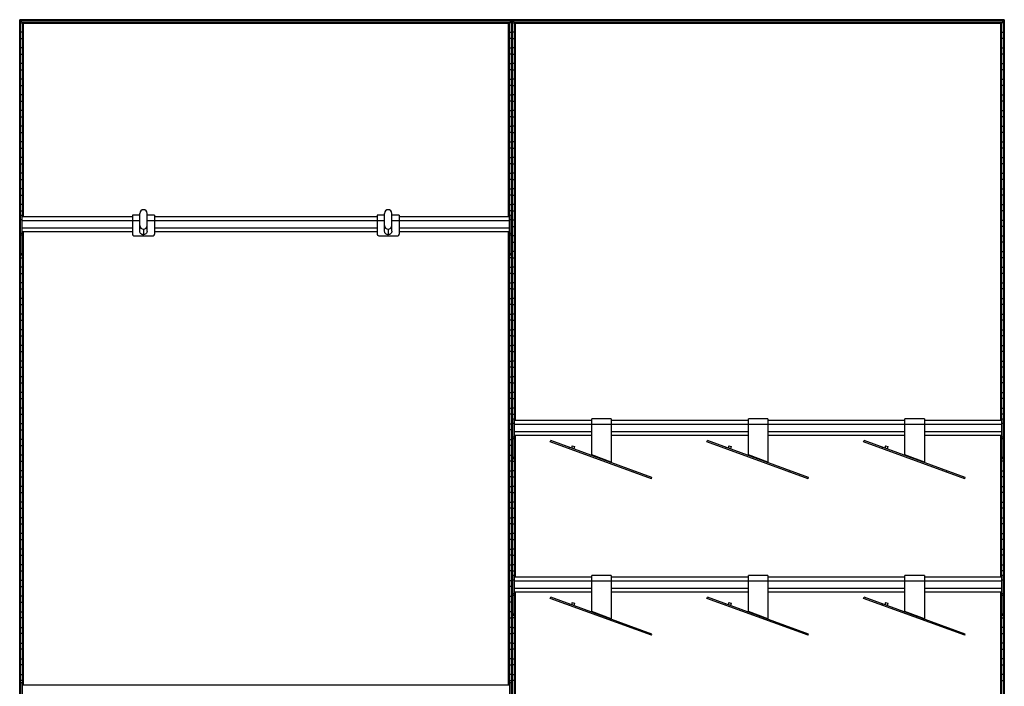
# Model space of a CAD drawing. Header units: millimetres. Extents: x -503 to 1509, y -1200 to 1200.
# Tile 2 of 2: x -503 to 1509, y -162 to 1200. Entities that reach past the tile are written whole.
import ezdxf

# ---------------------------------------------------------------- set-up
doc = ezdxf.new("R2010")
doc.units = ezdxf.units.MM

msp = doc.modelspace()

# ---------------------------------------------------------------- linework, layer by layer
at = {"color": 7, "linetype": 'Continuous', "lineweight": 25}
for p, q in [((1508.6, 1200), (-502.9, 1200)), ((-502.9, 1200), (-502.9, -1200)), ((502.5, 1199.6), (-502.5, 1199.6)), ((-502.5, 1199.6), (-501.7, 1198.8)), ((-502.5, -1199.7), (-502.5, 1199.6)), ((501.7, 1198.8), (-501.7, 1198.8)), ((-501.7, 1198.8), (-501.7, -1198.8)), ((501.4, 1198.5), (-501.4, 1198.5)), ((-497.6, 1194.7), (-501.4, 1198.5)), ((-501.4, -1198.5), (-501.4, 1198.5)), ((-501.4, 1193.8), (-497.6, 1193.8)), ((497.6, 1194.7), (-497.6, 1194.7)), ((-497.6, 1194.7), (-497.6, 797.2)), ((497.3, 1194.4), (-497.3, 1194.4)), ((-496.5, 1193.6), (-497.3, 1194.4)), ((-497.3, 797.2), (-497.3, 1194.4)), ((496.5, 1193.6), (-496.5, 1193.6)), ((-496.5, 1193.6), (-496.5, 797.2)), ((496.1, 1193.2), (-496.1, 1193.2)), ((-495.4, 1192.5), (-496.1, 1193.2)), ((-496.1, 797.2), (-496.1, 1193.2)), ((495.4, 1192.5), (-495.4, 1192.5)), ((-495.4, 797.2), (-495.4, 1192.5)), ((495.4, 1192.5), (496.1, 1193.2)), ((495.4, 797.2), (495.4, 1192.5)), ((496.1, 1193.2), (496.1, 797.2)), ((497.3, 1194.4), (496.5, 1193.6)), ((496.5, 797.2), (496.5, 1193.6)), ((497.3, 1194.4), (497.3, 797.2)), ((497.6, 1194.7), (501.4, 1198.5)), ((497.6, 797.2), (497.6, 1194.7)), ((501.4, 1193.8), (497.6, 1193.8)), ((501.4, 1198.5), (501.4, -1198.5)), ((502.5, 1199.6), (501.7, 1198.8)), ((501.7, -1198.8), (501.7, 1198.8)), ((502.5, 1199.6), (502.5, -1199.7)), ((502.9, -1200), (502.9, 1200)), ((1508.3, 1199.6), (503.2, 1199.6)), ((504, 1198.8), (503.2, 1199.6)), ((503.2, -1199.7), (503.2, 1199.6)), ((1507.5, 1198.8), (504, 1198.8)), ((504, 1198.8), (504, -1198.8)), ((1507.1, 1198.5), (504.4, 1198.5)), ((508.1, 1194.7), (504.4, 1198.5)), ((504.4, -1198.5), (504.4, 1198.5)), ((504.4, 1193.8), (508.1, 1193.8)), ((1503.4, 1194.7), (508.1, 1194.7)), ((508.1, 1194.7), (508.1, 381.2)), ((1503, 1194.4), (508.5, 1194.4)), ((509.3, 1193.6), (508.5, 1194.4)), ((508.5, 381.2), (508.5, 1194.4)), ((1502.2, 1193.6), (509.3, 1193.6)), ((509.3, 1193.6), (509.3, 381.2)), ((1501.9, 1193.2), (509.6, 1193.2)), ((510.3, 1192.5), (509.6, 1193.2)), ((509.6, 381.2), (509.6, 1193.2)), ((1501.2, 1192.5), (510.3, 1192.5)), ((510.3, 381.2), (510.3, 1192.5)), ((1501.2, 1192.5), (1501.9, 1193.2)), ((1501.2, 381.2), (1501.2, 1192.5)), ((1501.9, 1193.2), (1501.9, 381.2)), ((1503, 1194.4), (1502.2, 1193.6)), ((1502.2, 381.2), (1502.2, 1193.6)), ((1503, 1194.4), (1503, 381.2)), ((1503.4, 1194.7), (1507.1, 1198.5)), ((1503.4, 381.2), (1503.4, 1194.7)), ((1507.1, 1193.8), (1503.4, 1193.8)), ((1507.1, 1198.5), (1507.1, -1198.5)), ((1508.3, 1199.6), (1507.5, 1198.8)), ((1507.5, -1198.8), (1507.5, 1198.8)), ((1508.3, 1199.6), (1508.3, -1199.7)), ((1508.6, -1200), (1508.6, 1200)), ((-497.6, 1174.2), (-501.4, 1174.2)), ((497.6, 1174.2), (501.4, 1174.2)), ((508.1, 1174.2), (504.4, 1174.2)), ((1503.4, 1174.2), (1507.1, 1174.2)), ((-501.4, 1161.8), (-497.6, 1161.8)), ((501.4, 1161.8), (497.6, 1161.8)), ((504.4, 1161.8), (508.1, 1161.8)), ((1507.1, 1161.8), (1503.4, 1161.8)), ((-497.6, 1142.2), (-501.4, 1142.2)), ((-501.4, 1129.8), (-497.6, 1129.8)), ((497.6, 1142.2), (501.4, 1142.2)), ((501.4, 1129.8), (497.6, 1129.8)), ((508.1, 1142.2), (504.4, 1142.2)), ((504.4, 1129.8), (508.1, 1129.8)), ((1503.4, 1142.2), (1507.1, 1142.2)), ((1507.1, 1129.8), (1503.4, 1129.8)), ((-497.6, 1110.2), (-501.4, 1110.2)), ((497.6, 1110.2), (501.4, 1110.2)), ((508.1, 1110.2), (504.4, 1110.2)), ((1503.4, 1110.2), (1507.1, 1110.2)), ((-501.4, 1097.8), (-497.6, 1097.8)), ((501.4, 1097.8), (497.6, 1097.8)), ((504.4, 1097.8), (508.1, 1097.8)), ((1507.1, 1097.8), (1503.4, 1097.8)), ((-497.6, 1078.2), (-501.4, 1078.2)), ((497.6, 1078.2), (501.4, 1078.2)), ((508.1, 1078.2), (504.4, 1078.2)), ((1503.4, 1078.2), (1507.1, 1078.2)), ((-501.4, 1065.8), (-497.6, 1065.8)), ((-497.6, 1046.2), (-501.4, 1046.2)), ((501.4, 1065.8), (497.6, 1065.8)), ((497.6, 1046.2), (501.4, 1046.2)), ((504.4, 1065.8), (508.1, 1065.8)), ((508.1, 1046.2), (504.4, 1046.2)), ((1507.1, 1065.8), (1503.4, 1065.8)), ((1503.4, 1046.2), (1507.1, 1046.2)), ((-501.4, 1033.8), (-497.6, 1033.8)), ((501.4, 1033.8), (497.6, 1033.8)), ((504.4, 1033.8), (508.1, 1033.8)), ((1507.1, 1033.8), (1503.4, 1033.8)), ((-497.6, 1014.2), (-501.4, 1014.2)), ((497.6, 1014.2), (501.4, 1014.2)), ((508.1, 1014.2), (504.4, 1014.2)), ((1503.4, 1014.2), (1507.1, 1014.2)), ((-501.4, 1001.8), (-497.6, 1001.8)), ((501.4, 1001.8), (497.6, 1001.8)), ((504.4, 1001.8), (508.1, 1001.8)), ((1507.1, 1001.8), (1503.4, 1001.8)), ((-497.6, 982.2), (-501.4, 982.2)), ((-501.4, 969.8), (-497.6, 969.8)), ((497.6, 982.2), (501.4, 982.2)), ((501.4, 969.8), (497.6, 969.8)), ((508.1, 982.2), (504.4, 982.2)), ((504.4, 969.8), (508.1, 969.8)), ((1503.4, 982.2), (1507.1, 982.2)), ((1507.1, 969.8), (1503.4, 969.8)), ((-497.6, 950.2), (-501.4, 950.2)), ((497.6, 950.2), (501.4, 950.2)), ((508.1, 950.2), (504.4, 950.2)), ((1503.4, 950.2), (1507.1, 950.2)), ((-501.4, 937.8), (-497.6, 937.8)), ((501.4, 937.8), (497.6, 937.8)), ((504.4, 937.8), (508.1, 937.8)), ((1507.1, 937.8), (1503.4, 937.8)), ((-497.6, 918.2), (-501.4, 918.2)), ((-501.4, 905.8), (-497.6, 905.8)), ((497.6, 918.2), (501.4, 918.2)), ((501.4, 905.8), (497.6, 905.8)), ((508.1, 918.2), (504.4, 918.2)), ((504.4, 905.8), (508.1, 905.8)), ((1503.4, 918.2), (1507.1, 918.2)), ((1507.1, 905.8), (1503.4, 905.8)), ((-497.6, 886.2), (-501.4, 886.2)), ((497.6, 886.2), (501.4, 886.2)), ((508.1, 886.2), (504.4, 886.2)), ((1503.4, 886.2), (1507.1, 886.2)), ((-501.4, 873.8), (-497.6, 873.8)), ((501.4, 873.8), (497.6, 873.8)), ((504.4, 873.8), (508.1, 873.8)), ((1507.1, 873.8), (1503.4, 873.8)), ((-497.6, 854.2), (-501.4, 854.2)), ((497.6, 854.2), (501.4, 854.2)), ((508.1, 854.2), (504.4, 854.2)), ((1503.4, 854.2), (1507.1, 854.2)), ((-501.4, 841.8), (-497.6, 841.8)), ((501.4, 841.8), (497.6, 841.8)), ((504.4, 841.8), (508.1, 841.8)), ((1507.1, 841.8), (1503.4, 841.8)), ((-497.6, 822.2), (-501.4, 822.2)), ((-501.4, 809.8), (-497.6, 809.8)), ((497.6, 822.2), (501.4, 822.2)), ((501.4, 809.8), (497.6, 809.8)), ((508.1, 822.2), (504.4, 822.2)), ((504.4, 809.8), (508.1, 809.8)), ((1503.4, 822.2), (1507.1, 822.2)), ((1507.1, 809.8), (1503.4, 809.8)), ((-501, 790.2), (-501.4, 790.2)), ((-501, 718.8), (-501, 800.2)), ((-498, 800.2), (-501, 800.2)), ((-498, 791.2), (-501, 791.2)), ((-498, 718.8), (-498, 800.2)), ((-272.5, 797.2), (-498, 797.2)), ((-498, 789.7), (-257.5, 789.7)), ((-257.5, 800.4), (-272.5, 800.4)), ((-272.5, 800.4), (-272.5, 761.7)), ((-257.5, 768.2), (-257.5, 804.3)), ((-242.5, 768.2), (-242.5, 804.3)), ((-227.5, 800.4), (-242.5, 800.4)), ((-242.5, 789.7), (242.5, 789.7)), ((-227.5, 800.4), (-227.5, 761.7)), ((227.5, 797.2), (-227.5, 797.2)), ((242.5, 800.4), (227.5, 800.4)), ((227.5, 800.4), (227.5, 761.7)), ((242.5, 768.2), (242.5, 804.3)), ((257.5, 768.2), (257.5, 804.3)), ((272.5, 800.4), (257.5, 800.4)), ((257.5, 789.7), (498, 789.7)), ((272.5, 800.4), (272.5, 761.7)), ((498, 797.2), (272.5, 797.2)), ((501, 800.2), (498, 800.2)), ((498, 718.8), (498, 800.2)), ((501, 791.2), (498, 791.2)), ((501, 718.8), (501, 800.2)), ((501, 790.2), (501.4, 790.2)), ((508.1, 790.2), (504.4, 790.2)), ((1503.4, 790.2), (1507.1, 790.2)), ((-501.4, 777.8), (-501, 777.8)), ((-498, 774.7), (-272.5, 774.7)), ((-498, 767.2), (-272.5, 767.2)), ((-497.6, 767.2), (-497.6, -159.5)), ((-497.3, -159.5), (-497.3, 767.2)), ((-496.5, 767.2), (-496.5, -159.5)), ((-496.1, -159.5), (-496.1, 767.2)), ((-495.4, -159.5), (-495.4, 767.2)), ((-250, 771.9), (-250, 760.7)), ((-227.5, 774.7), (227.5, 774.7)), ((-227.5, 767.2), (227.5, 767.2)), ((250, 771.9), (250, 760.7)), ((272.5, 774.7), (498, 774.7)), ((272.5, 767.2), (498, 767.2)), ((495.4, -159.5), (495.4, 767.2)), ((496.1, 767.2), (496.1, -159.5)), ((496.5, -159.5), (496.5, 767.2)), ((497.3, 767.2), (497.3, -159.5)), ((497.6, -159.5), (497.6, 767.2)), ((501.4, 777.8), (501, 777.8)), ((504.4, 777.8), (508.1, 777.8)), ((1507.1, 777.8), (1503.4, 777.8)), ((-501, 758.2), (-501.4, 758.2)), ((-501.4, 745.8), (-501, 745.8)), ((-498, 763.3), (-501, 763.3)), ((-498, 759.5), (-501, 759.5)), ((-497.6, 758.2), (-498, 758.2)), ((-498, 745.8), (-497.6, 745.8)), ((-269.5, 758.7), (-230.5, 758.7)), ((230.5, 758.7), (269.5, 758.7)), ((497.6, 758.2), (498, 758.2)), ((498, 745.8), (497.6, 745.8)), ((501, 763.3), (498, 763.3)), ((501, 759.5), (498, 759.5)), ((501, 758.2), (501.4, 758.2)), ((501.4, 745.8), (501, 745.8)), ((508.1, 758.2), (504.4, 758.2)), ((504.4, 745.8), (508.1, 745.8)), ((1503.4, 758.2), (1507.1, 758.2)), ((1507.1, 745.8), (1503.4, 745.8)), ((-501, 726.2), (-501.4, 726.2)), ((-497.6, 726.2), (-498, 726.2)), ((497.6, 726.2), (498, 726.2)), ((501, 726.2), (501.4, 726.2)), ((508.1, 726.2), (504.4, 726.2)), ((1503.4, 726.2), (1507.1, 726.2)), ((-501.4, 713.8), (-497.6, 713.8)), ((-498, 721.7), (-501, 721.7)), ((-498, 718.8), (-501, 718.8)), ((501.4, 713.8), (497.6, 713.8)), ((501, 721.7), (498, 721.7)), ((501, 718.8), (498, 718.8)), ((504.4, 713.8), (508.1, 713.8)), ((1507.1, 713.8), (1503.4, 713.8)), ((-497.6, 694.2), (-501.4, 694.2)), ((497.6, 694.2), (501.4, 694.2)), ((508.1, 694.2), (504.4, 694.2)), ((1503.4, 694.2), (1507.1, 694.2)), ((-501.4, 681.8), (-497.6, 681.8)), ((501.4, 681.8), (497.6, 681.8)), ((504.4, 681.8), (508.1, 681.8)), ((1507.1, 681.8), (1503.4, 681.8)), ((-497.6, 662.2), (-501.4, 662.2)), ((-501.4, 649.8), (-497.6, 649.8)), ((497.6, 662.2), (501.4, 662.2)), ((501.4, 649.8), (497.6, 649.8)), ((508.1, 662.2), (504.4, 662.2)), ((504.4, 649.8), (508.1, 649.8)), ((1503.4, 662.2), (1507.1, 662.2)), ((1507.1, 649.8), (1503.4, 649.8)), ((-497.6, 630.2), (-501.4, 630.2)), ((497.6, 630.2), (501.4, 630.2)), ((508.1, 630.2), (504.4, 630.2)), ((1503.4, 630.2), (1507.1, 630.2)), ((-501.4, 617.8), (-497.6, 617.8)), ((501.4, 617.8), (497.6, 617.8)), ((504.4, 617.8), (508.1, 617.8)), ((1507.1, 617.8), (1503.4, 617.8)), ((-497.6, 598.2), (-501.4, 598.2)), ((-501.4, 585.8), (-497.6, 585.8)), ((497.6, 598.2), (501.4, 598.2)), ((501.4, 585.8), (497.6, 585.8)), ((508.1, 598.2), (504.4, 598.2)), ((504.4, 585.8), (508.1, 585.8)), ((1503.4, 598.2), (1507.1, 598.2)), ((1507.1, 585.8), (1503.4, 585.8)), ((-497.6, 566.2), (-501.4, 566.2)), ((497.6, 566.2), (501.4, 566.2)), ((508.1, 566.2), (504.4, 566.2)), ((1503.4, 566.2), (1507.1, 566.2)), ((-501.4, 553.8), (-497.6, 553.8)), ((501.4, 553.8), (497.6, 553.8)), ((504.4, 553.8), (508.1, 553.8)), ((1507.1, 553.8), (1503.4, 553.8)), ((-497.6, 534.2), (-501.4, 534.2)), ((497.6, 534.2), (501.4, 534.2)), ((508.1, 534.2), (504.4, 534.2)), ((1503.4, 534.2), (1507.1, 534.2)), ((-501.4, 521.8), (-497.6, 521.8)), ((501.4, 521.8), (497.6, 521.8)), ((504.4, 521.8), (508.1, 521.8)), ((1507.1, 521.8), (1503.4, 521.8)), ((-497.6, 502.2), (-501.4, 502.2)), ((-501.4, 489.8), (-497.6, 489.8)), ((497.6, 502.2), (501.4, 502.2)), ((501.4, 489.8), (497.6, 489.8)), ((508.1, 502.2), (504.4, 502.2)), ((504.4, 489.8), (508.1, 489.8)), ((1503.4, 502.2), (1507.1, 502.2)), ((1507.1, 489.8), (1503.4, 489.8)), ((-497.6, 470.2), (-501.4, 470.2)), ((497.6, 470.2), (501.4, 470.2)), ((508.1, 470.2), (504.4, 470.2)), ((1503.4, 470.2), (1507.1, 470.2)), ((-501.4, 457.8), (-497.6, 457.8)), ((501.4, 457.8), (497.6, 457.8)), ((504.4, 457.8), (508.1, 457.8)), ((1507.1, 457.8), (1503.4, 457.8)), ((-497.6, 438.2), (-501.4, 438.2)), ((-501.4, 425.8), (-497.6, 425.8)), ((497.6, 438.2), (501.4, 438.2)), ((501.4, 425.8), (497.6, 425.8)), ((508.1, 438.2), (504.4, 438.2)), ((504.4, 425.8), (508.1, 425.8)), ((1503.4, 438.2), (1507.1, 438.2)), ((1507.1, 425.8), (1503.4, 425.8)), ((-497.6, 406.2), (-501.4, 406.2)), ((497.6, 406.2), (501.4, 406.2)), ((508.1, 406.2), (504.4, 406.2)), ((1503.4, 406.2), (1507.1, 406.2)), ((-501.4, 393.8), (-497.6, 393.8)), ((501.4, 393.8), (497.6, 393.8)), ((504.4, 393.8), (508.1, 393.8)), ((507.7, 384.2), (504.7, 384.2)), ((504.7, 302.8), (504.7, 384.2)), ((507.7, 302.8), (507.7, 384.2)), ((705.7, 384.3), (665.7, 384.3)), ((665.7, 310.7), (665.7, 384.3)), ((705.7, 384.3), (705.7, 296.1)), ((1025.7, 384.3), (985.7, 384.3)), ((985.7, 310.7), (985.7, 384.3)), ((1025.7, 384.3), (1025.7, 296.1)), ((1345.7, 384.3), (1305.7, 384.3)), ((1305.7, 310.7), (1305.7, 384.3)), ((1345.7, 384.3), (1345.7, 296.1)), ((1507.1, 393.8), (1503.4, 393.8)), ((1503.7, 302.8), (1503.7, 384.2)), ((1506.7, 384.2), (1503.7, 384.2)), ((1506.7, 302.8), (1506.7, 384.2)), ((-497.6, 374.2), (-501.4, 374.2)), ((497.6, 374.2), (501.4, 374.2)), ((504.7, 374.2), (504.4, 374.2)), ((507.7, 375.2), (504.7, 375.2)), ((665.7, 381.2), (507.7, 381.2)), ((507.7, 373.7), (1503.7, 373.7)), ((985.7, 381.2), (705.7, 381.2)), ((1305.7, 381.2), (1025.7, 381.2)), ((1503.7, 381.2), (1345.7, 381.2)), ((1506.7, 375.2), (1503.7, 375.2)), ((1506.7, 374.2), (1507.1, 374.2)), ((-501.4, 361.8), (-497.6, 361.8)), ((-497.6, 342.2), (-501.4, 342.2)), ((501.4, 361.8), (497.6, 361.8)), ((497.6, 342.2), (501.4, 342.2)), ((504.4, 361.8), (504.7, 361.8)), ((504.7, 342.2), (504.4, 342.2)), ((507.7, 347.3), (504.7, 347.3)), ((507.7, 343.5), (504.7, 343.5)), ((507.7, 358.7), (665.7, 358.7)), ((507.7, 351.2), (665.7, 351.2)), ((508.1, 342.2), (507.7, 342.2)), ((508.1, 351.2), (508.1, 61.2)), ((508.5, 61.2), (508.5, 351.2)), ((509.3, 351.2), (509.3, 61.2)), ((509.6, 61.2), (509.6, 351.2)), ((510.3, 61.2), (510.3, 351.2)), ((705.7, 358.7), (985.7, 358.7)), ((705.7, 351.2), (985.7, 351.2)), ((1025.7, 358.7), (1305.7, 358.7)), ((1025.7, 351.2), (1305.7, 351.2)), ((1345.7, 358.7), (1503.7, 358.7)), ((1345.7, 351.2), (1503.7, 351.2)), ((1501.2, 61.2), (1501.2, 351.2)), ((1501.9, 351.2), (1501.9, 61.2)), ((1502.2, 61.2), (1502.2, 351.2)), ((1503, 351.2), (1503, 61.2)), ((1503.4, 61.2), (1503.4, 351.2)), ((1503.4, 342.2), (1503.7, 342.2)), ((1506.7, 347.3), (1503.7, 347.3)), ((1506.7, 343.5), (1503.7, 343.5)), ((1507.1, 361.8), (1506.7, 361.8)), ((1506.7, 342.2), (1507.1, 342.2)), ((-501.4, 329.8), (-497.6, 329.8)), ((501.4, 329.8), (497.6, 329.8)), ((504.4, 329.8), (504.7, 329.8)), ((507.7, 329.8), (508.1, 329.8)), ((581.1, 337.5), (582.1, 340.1)), ((787.8, 262.3), (581.1, 337.5)), ((788.8, 264.8), (582.1, 340.1)), ((619.6, 326.4), (618.7, 323.8)), ((626, 329.4), (624.3, 324.7)), ((626, 329.4), (630.7, 327.7)), ((630.7, 327.7), (629, 323)), ((901.1, 337.5), (902.1, 340.1)), ((1107.8, 262.3), (901.1, 337.5)), ((1108.8, 264.8), (902.1, 340.1)), ((939.6, 326.4), (938.7, 323.8)), ((946, 329.4), (944.3, 324.7)), ((946, 329.4), (950.7, 327.7)), ((950.7, 327.7), (949, 323)), ((1221.1, 337.5), (1222.1, 340.1)), ((1427.8, 262.3), (1221.1, 337.5)), ((1428.8, 264.8), (1222.1, 340.1)), ((1259.6, 326.4), (1258.7, 323.8)), ((1266, 329.4), (1264.3, 324.7)), ((1266, 329.4), (1270.7, 327.7)), ((1270.7, 327.7), (1269, 323)), ((1503.7, 329.8), (1503.4, 329.8)), ((1507.1, 329.8), (1506.7, 329.8)), ((-497.6, 310.2), (-501.4, 310.2)), ((497.6, 310.2), (501.4, 310.2)), ((504.7, 310.2), (504.4, 310.2)), ((507.7, 305.7), (504.7, 305.7)), ((507.7, 302.8), (504.7, 302.8)), ((508.1, 310.2), (507.7, 310.2)), ((665.6, 309.7), (665.7, 310.7)), ((705.7, 296.1), (665.7, 310.7)), ((985.6, 309.7), (985.7, 310.7)), ((1025.7, 296.1), (985.7, 310.7)), ((1305.6, 309.7), (1305.7, 310.7)), ((1345.7, 296.1), (1305.7, 310.7)), ((1503.4, 310.2), (1503.7, 310.2)), ((1506.7, 305.7), (1503.7, 305.7)), ((1506.7, 302.8), (1503.7, 302.8)), ((1506.7, 310.2), (1507.1, 310.2)), ((-501.4, 297.8), (-497.6, 297.8)), ((501.4, 297.8), (497.6, 297.8)), ((504.4, 297.8), (508.1, 297.8)), ((1507.1, 297.8), (1503.4, 297.8)), ((-497.6, 278.2), (-501.4, 278.2)), ((-501.4, 265.8), (-497.6, 265.8)), ((497.6, 278.2), (501.4, 278.2)), ((501.4, 265.8), (497.6, 265.8)), ((508.1, 278.2), (504.4, 278.2)), ((504.4, 265.8), (508.1, 265.8)), ((750.3, 275.9), (751.2, 278.5)), ((787.8, 262.3), (788.8, 264.8)), ((1070.3, 275.9), (1071.2, 278.5)), ((1107.8, 262.3), (1108.8, 264.8)), ((1390.3, 275.9), (1391.2, 278.5)), ((1427.8, 262.3), (1428.8, 264.8)), ((1503.4, 278.2), (1507.1, 278.2)), ((1507.1, 265.8), (1503.4, 265.8)), ((-497.6, 246.2), (-501.4, 246.2)), ((497.6, 246.2), (501.4, 246.2)), ((508.1, 246.2), (504.4, 246.2)), ((1503.4, 246.2), (1507.1, 246.2)), ((-501.4, 233.8), (-497.6, 233.8)), ((501.4, 233.8), (497.6, 233.8)), ((504.4, 233.8), (508.1, 233.8)), ((1507.1, 233.8), (1503.4, 233.8)), ((-497.6, 214.2), (-501.4, 214.2)), ((-501.4, 201.8), (-497.6, 201.8)), ((497.6, 214.2), (501.4, 214.2)), ((501.4, 201.8), (497.6, 201.8)), ((508.1, 214.2), (504.4, 214.2)), ((504.4, 201.8), (508.1, 201.8)), ((1503.4, 214.2), (1507.1, 214.2)), ((1507.1, 201.8), (1503.4, 201.8)), ((-497.6, 182.2), (-501.4, 182.2)), ((497.6, 182.2), (501.4, 182.2)), ((508.1, 182.2), (504.4, 182.2)), ((1503.4, 182.2), (1507.1, 182.2)), ((-501.4, 169.8), (-497.6, 169.8)), ((501.4, 169.8), (497.6, 169.8)), ((504.4, 169.8), (508.1, 169.8)), ((1507.1, 169.8), (1503.4, 169.8)), ((-497.6, 150.2), (-501.4, 150.2)), ((497.6, 150.2), (501.4, 150.2)), ((508.1, 150.2), (504.4, 150.2)), ((1503.4, 150.2), (1507.1, 150.2)), ((-501.4, 137.8), (-497.6, 137.8)), ((501.4, 137.8), (497.6, 137.8)), ((504.4, 137.8), (508.1, 137.8)), ((1507.1, 137.8), (1503.4, 137.8)), ((-497.6, 118.2), (-501.4, 118.2)), ((-501.4, 105.8), (-497.6, 105.8)), ((497.6, 118.2), (501.4, 118.2)), ((501.4, 105.8), (497.6, 105.8)), ((508.1, 118.2), (504.4, 118.2)), ((504.4, 105.8), (508.1, 105.8)), ((1503.4, 118.2), (1507.1, 118.2)), ((1507.1, 105.8), (1503.4, 105.8)), ((-497.6, 86.2), (-501.4, 86.2)), ((497.6, 86.2), (501.4, 86.2)), ((508.1, 86.2), (504.4, 86.2)), ((1503.4, 86.2), (1507.1, 86.2)), ((-501.4, 73.8), (-497.6, 73.8)), ((501.4, 73.8), (497.6, 73.8)), ((504.4, 73.8), (508.1, 73.8)), ((504.7, -17.2), (504.7, 64.2)), ((507.7, 64.2), (504.7, 64.2)), ((507.7, -17.2), (507.7, 64.2)), ((665.7, 61.2), (507.7, 61.2)), ((705.7, 64.3), (665.7, 64.3)), ((665.7, -9.3), (665.7, 64.3)), ((705.7, 64.3), (705.7, -23.9)), ((985.7, 61.2), (705.7, 61.2)), ((1025.7, 64.3), (985.7, 64.3)), ((985.7, -9.3), (985.7, 64.3)), ((1025.7, 64.3), (1025.7, -23.9)), ((1305.7, 61.2), (1025.7, 61.2)), ((1345.7, 64.3), (1305.7, 64.3)), ((1305.7, -9.3), (1305.7, 64.3)), ((1345.7, 64.3), (1345.7, -23.9)), ((1503.7, 61.2), (1345.7, 61.2)), ((1507.1, 73.8), (1503.4, 73.8)), ((1506.7, 64.2), (1503.7, 64.2)), ((1503.7, -17.2), (1503.7, 64.2)), ((1506.7, -17.2), (1506.7, 64.2)), ((-497.6, 54.2), (-501.4, 54.2)), ((-501.4, 41.8), (-497.6, 41.8)), ((497.6, 54.2), (501.4, 54.2)), ((501.4, 41.8), (497.6, 41.8)), ((504.7, 54.2), (504.4, 54.2)), ((504.4, 41.8), (504.7, 41.8)), ((507.7, 55.2), (504.7, 55.2)), ((507.7, 53.7), (1503.7, 53.7)), ((1506.7, 55.2), (1503.7, 55.2)), ((1506.7, 54.2), (1507.1, 54.2)), ((1507.1, 41.8), (1506.7, 41.8)), ((-497.6, 22.2), (-501.4, 22.2)), ((497.6, 22.2), (501.4, 22.2)), ((504.7, 22.2), (504.4, 22.2)), ((507.7, 27.3), (504.7, 27.3)), ((507.7, 23.5), (504.7, 23.5)), ((507.7, 38.7), (665.7, 38.7)), ((507.7, 31.2), (665.7, 31.2)), ((508.1, 22.2), (507.7, 22.2)), ((508.1, 31.2), (508.1, -258.8)), ((508.5, -258.8), (508.5, 31.2)), ((509.3, 31.2), (509.3, -258.8)), ((509.6, -258.8), (509.6, 31.2)), ((510.3, -258.8), (510.3, 31.2)), ((705.7, 38.7), (985.7, 38.7)), ((705.7, 31.2), (985.7, 31.2)), ((1025.7, 38.7), (1305.7, 38.7)), ((1025.7, 31.2), (1305.7, 31.2)), ((1345.7, 38.7), (1503.7, 38.7)), ((1345.7, 31.2), (1503.7, 31.2)), ((1501.2, -258.8), (1501.2, 31.2)), ((1501.9, 31.2), (1501.9, -258.8)), ((1502.2, -258.8), (1502.2, 31.2)), ((1503, 31.2), (1503, -258.8)), ((1503.4, -258.8), (1503.4, 31.2)), ((1503.4, 22.2), (1503.7, 22.2)), ((1506.7, 27.3), (1503.7, 27.3)), ((1506.7, 23.5), (1503.7, 23.5)), ((1506.7, 22.2), (1507.1, 22.2)), ((-501.4, 9.8), (-497.6, 9.8)), ((501.4, 9.8), (497.6, 9.8)), ((504.4, 9.8), (504.7, 9.8)), ((507.7, 9.8), (508.1, 9.8)), ((581.1, 17.5), (582.1, 20.1)), ((787.8, -57.7), (581.1, 17.5)), ((788.8, -55.2), (582.1, 20.1)), ((619.6, 6.4), (618.7, 3.8)), ((626, 9.4), (624.3, 4.7)), ((626, 9.4), (630.7, 7.7)), ((630.7, 7.7), (629, 3)), ((901.1, 17.5), (902.1, 20.1)), ((1107.8, -57.7), (901.1, 17.5)), ((1108.8, -55.2), (902.1, 20.1)), ((939.6, 6.4), (938.7, 3.8)), ((946, 9.4), (944.3, 4.7)), ((946, 9.4), (950.7, 7.7)), ((950.7, 7.7), (949, 3)), ((1221.1, 17.5), (1222.1, 20.1)), ((1427.8, -57.7), (1221.1, 17.5)), ((1428.8, -55.2), (1222.1, 20.1)), ((1259.6, 6.4), (1258.7, 3.8)), ((1266, 9.4), (1264.3, 4.7)), ((1266, 9.4), (1270.7, 7.7)), ((1270.7, 7.7), (1269, 3)), ((1503.7, 9.8), (1503.4, 9.8)), ((1507.1, 9.8), (1506.7, 9.8)), ((-501.4, -9.8), (-497.6, -9.8)), ((501.4, -9.8), (497.6, -9.8)), ((504.4, -9.8), (504.7, -9.8)), ((507.7, -14.3), (504.7, -14.3)), ((507.7, -17.2), (504.7, -17.2)), ((507.7, -9.8), (508.1, -9.8)), ((665.6, -10.3), (665.7, -9.3)), ((705.7, -23.9), (665.7, -9.3)), ((985.6, -10.3), (985.7, -9.3)), ((1025.7, -23.9), (985.7, -9.3)), ((1305.6, -10.3), (1305.7, -9.3)), ((1345.7, -23.9), (1305.7, -9.3)), ((1503.7, -9.8), (1503.4, -9.8)), ((1506.7, -14.3), (1503.7, -14.3)), ((1506.7, -17.2), (1503.7, -17.2)), ((1507.1, -9.8), (1506.7, -9.8)), ((-497.6, -22.2), (-501.4, -22.2)), ((497.6, -22.2), (501.4, -22.2)), ((508.1, -22.2), (504.4, -22.2)), ((1503.4, -22.2), (1507.1, -22.2)), ((-501.4, -41.8), (-497.6, -41.8)), ((-497.6, -54.2), (-501.4, -54.2)), ((501.4, -41.8), (497.6, -41.8)), ((497.6, -54.2), (501.4, -54.2)), ((504.4, -41.8), (508.1, -41.8)), ((508.1, -54.2), (504.4, -54.2)), ((750.3, -44.1), (751.2, -41.5)), ((787.8, -57.7), (788.8, -55.2)), ((1070.3, -44.1), (1071.2, -41.5)), ((1107.8, -57.7), (1108.8, -55.2)), ((1390.3, -44.1), (1391.2, -41.5)), ((1427.8, -57.7), (1428.8, -55.2)), ((1507.1, -41.8), (1503.4, -41.8)), ((1503.4, -54.2), (1507.1, -54.2)), ((-501.4, -73.8), (-497.6, -73.8)), ((501.4, -73.8), (497.6, -73.8)), ((504.4, -73.8), (508.1, -73.8)), ((1507.1, -73.8), (1503.4, -73.8)), ((-497.6, -86.2), (-501.4, -86.2)), ((497.6, -86.2), (501.4, -86.2)), ((508.1, -86.2), (504.4, -86.2)), ((1503.4, -86.2), (1507.1, -86.2)), ((-501.4, -105.8), (-497.6, -105.8)), ((-497.6, -118.2), (-501.4, -118.2)), ((501.4, -105.8), (497.6, -105.8)), ((497.6, -118.2), (501.4, -118.2)), ((504.4, -105.8), (508.1, -105.8)), ((508.1, -118.2), (504.4, -118.2)), ((1507.1, -105.8), (1503.4, -105.8)), ((1503.4, -118.2), (1507.1, -118.2)), ((-501.4, -137.8), (-497.6, -137.8)), ((501.4, -137.8), (497.6, -137.8)), ((504.4, -137.8), (508.1, -137.8)), ((1507.1, -137.8), (1503.4, -137.8)), ((-497.6, -150.2), (-501.4, -150.2)), ((-498, -154.5), (-501, -154.5)), ((-501, -154.5), (-501, -241.2)), ((-498, -154.5), (-498, -241.2)), ((498, -159.5), (-498, -159.5)), ((497.6, -150.2), (501.4, -150.2)), ((501, -154.5), (498, -154.5)), ((498, -154.5), (498, -241.2)), ((501, -154.5), (501, -241.2)), ((508.1, -150.2), (504.4, -150.2)), ((1503.4, -150.2), (1507.1, -150.2))]:
    msp.add_line(p, q, dxfattribs=at)
for centre, radius, start, end in [((-250, 804.3), 7.5, 89.9825, 179.9825), ((-250, 804.3), 7.5, 0.0175, 90.0175), ((250, 804.3), 7.5, 89.9825, 179.9825), ((250, 804.3), 7.5, 0.0175, 90.0175), ((-250, 779.4), 7.5, 180.0175, 270.0175), ((-250, 779.3), 7.5, 180.0175, 270.0175), ((-250, 779.4), 7.5, 269.9825, 359.9825), ((-250, 779.3), 7.5, 269.9825, 359.9825), ((250, 779.4), 7.5, 180.0175, 270.0175), ((250, 779.3), 7.5, 180.0175, 270.0175), ((250, 779.4), 7.5, 269.9825, 359.9825), ((250, 779.3), 7.5, 269.9825, 359.9825), ((-269.5, 761.7), 3, 180, 270), ((-230.5, 761.7), 3, 270, 360), ((230.5, 761.7), 3, 180, 270), ((269.5, 761.7), 3, 270, 360)]:
    msp.add_arc(centre, radius, start, end, dxfattribs=at)
for points, knots in [([(-502.5, 1199.6), (-502.6, 1199.7), (-502.6, 1199.7), (-502.7, 1199.8), (-502.7, 1199.9), (-502.8, 1199.9), (-502.8, 1200), (-502.9, 1200), (-502.9, 1200), (-502.9, 1200)], [0, 0, 0, 0, 0.25, 0.25, 0.5, 0.5, 0.75, 0.75, 1, 1, 1, 1]), ([(-502.5, 1199.6), (-502.6, 1199.7), (-502.6, 1199.7), (-502.7, 1199.8), (-502.7, 1199.9), (-502.8, 1199.9), (-502.8, 1200), (-502.9, 1200), (-502.9, 1200), (-502.9, 1200)], [0, 0, 0, 0, 0.25, 0.25, 0.5, 0.5, 0.75, 0.75, 1, 1, 1, 1]), ([(-501.4, 1198.5), (-501.4, 1198.5), (-501.4, 1198.5), (-501.4, 1198.5), (-501.4, 1198.6), (-501.5, 1198.6), (-501.5, 1198.7), (-501.6, 1198.8), (-501.7, 1198.8), (-501.7, 1198.8)], [0, 0, 0, 0, 0.25, 0.25, 0.5, 0.5, 0.75, 0.75, 1, 1, 1, 1]), ([(-501.4, 1198.5), (-501.4, 1198.5), (-501.4, 1198.5), (-501.4, 1198.5), (-501.4, 1198.6), (-501.5, 1198.6), (-501.5, 1198.7), (-501.6, 1198.8), (-501.7, 1198.8), (-501.7, 1198.8)], [0, 0, 0, 0, 0.25, 0.25, 0.5, 0.5, 0.75, 0.75, 1, 1, 1, 1]), ([(-497.3, 1194.4), (-497.3, 1194.4), (-497.4, 1194.5), (-497.4, 1194.6), (-497.5, 1194.6), (-497.6, 1194.7), (-497.6, 1194.7), (-497.6, 1194.7), (-497.6, 1194.7), (-497.6, 1194.7)], [0, 0, 0, 0, 0.25, 0.25, 0.5, 0.5, 0.75, 0.75, 1, 1, 1, 1]), ([(-497.3, 1194.4), (-497.3, 1194.4), (-497.4, 1194.5), (-497.4, 1194.6), (-497.5, 1194.6), (-497.6, 1194.7), (-497.6, 1194.7), (-497.6, 1194.7), (-497.6, 1194.7), (-497.6, 1194.7)], [0, 0, 0, 0, 0.25, 0.25, 0.5, 0.5, 0.75, 0.75, 1, 1, 1, 1]), ([(-496.1, 1193.2), (-496.1, 1193.2), (-496.1, 1193.3), (-496.2, 1193.3), (-496.2, 1193.3), (-496.3, 1193.4), (-496.3, 1193.4), (-496.4, 1193.5), (-496.4, 1193.6), (-496.5, 1193.6)], [0, 0, 0, 0, 0.25, 0.25, 0.5, 0.5, 0.75, 0.75, 1, 1, 1, 1]), ([(-496.1, 1193.2), (-496.1, 1193.2), (-496.1, 1193.3), (-496.2, 1193.3), (-496.2, 1193.3), (-496.3, 1193.4), (-496.3, 1193.4), (-496.4, 1193.5), (-496.4, 1193.6), (-496.5, 1193.6)], [0, 0, 0, 0, 0.25, 0.25, 0.5, 0.5, 0.75, 0.75, 1, 1, 1, 1]), ([(496.1, 1193.2), (496.1, 1193.2), (496.1, 1193.3), (496.2, 1193.3), (496.2, 1193.3), (496.3, 1193.4), (496.3, 1193.4), (496.4, 1193.5), (496.4, 1193.6), (496.5, 1193.6)], [0, 0, 0, 0, 0.25, 0.25, 0.5, 0.5, 0.75, 0.75, 1, 1, 1, 1]), ([(496.1, 1193.2), (496.1, 1193.2), (496.1, 1193.3), (496.2, 1193.3), (496.2, 1193.3), (496.3, 1193.4), (496.3, 1193.4), (496.4, 1193.5), (496.4, 1193.6), (496.5, 1193.6)], [0, 0, 0, 0, 0.25, 0.25, 0.5, 0.5, 0.75, 0.75, 1, 1, 1, 1]), ([(497.3, 1194.4), (497.3, 1194.4), (497.4, 1194.5), (497.4, 1194.6), (497.5, 1194.6), (497.6, 1194.7), (497.6, 1194.7), (497.6, 1194.7), (497.6, 1194.7), (497.6, 1194.7)], [0, 0, 0, 0, 0.25, 0.25, 0.5, 0.5, 0.75, 0.75, 1, 1, 1, 1]), ([(497.3, 1194.4), (497.3, 1194.4), (497.4, 1194.5), (497.4, 1194.6), (497.5, 1194.6), (497.6, 1194.7), (497.6, 1194.7), (497.6, 1194.7), (497.6, 1194.7), (497.6, 1194.7)], [0, 0, 0, 0, 0.25, 0.25, 0.5, 0.5, 0.75, 0.75, 1, 1, 1, 1]), ([(501.4, 1198.5), (501.4, 1198.5), (501.4, 1198.5), (501.4, 1198.5), (501.4, 1198.6), (501.5, 1198.6), (501.5, 1198.7), (501.6, 1198.8), (501.7, 1198.8), (501.7, 1198.8)], [0, 0, 0, 0, 0.25, 0.25, 0.5, 0.5, 0.75, 0.75, 1, 1, 1, 1]), ([(501.4, 1198.5), (501.4, 1198.5), (501.4, 1198.5), (501.4, 1198.5), (501.4, 1198.6), (501.5, 1198.6), (501.5, 1198.7), (501.6, 1198.8), (501.7, 1198.8), (501.7, 1198.8)], [0, 0, 0, 0, 0.25, 0.25, 0.5, 0.5, 0.75, 0.75, 1, 1, 1, 1]), ([(502.5, 1199.6), (502.6, 1199.7), (502.6, 1199.7), (502.7, 1199.8), (502.7, 1199.9), (502.8, 1199.9), (502.8, 1200), (502.9, 1200), (502.9, 1200), (502.9, 1200)], [0, 0, 0, 0, 0.25, 0.25, 0.5, 0.5, 0.75, 0.75, 1, 1, 1, 1]), ([(502.5, 1199.6), (502.6, 1199.7), (502.6, 1199.7), (502.7, 1199.8), (502.7, 1199.9), (502.8, 1199.9), (502.8, 1200), (502.9, 1200), (502.9, 1200), (502.9, 1200)], [0, 0, 0, 0, 0.25, 0.25, 0.5, 0.5, 0.75, 0.75, 1, 1, 1, 1]), ([(503.2, 1199.6), (503.2, 1199.7), (503.1, 1199.8), (503, 1199.9), (502.9, 1200), (502.9, 1200), (502.9, 1200), (502.9, 1200)], [0, 0, 0, 0, 0.31012, 0.616121, 0.758896, 0.886022, 1, 1, 1, 1]), ([(503.2, 1199.6), (503.2, 1199.7), (503.1, 1199.8), (503, 1199.9), (502.9, 1200), (502.9, 1200), (502.9, 1200), (502.9, 1200)], [0, 0, 0, 0, 0.31012, 0.616121, 0.758896, 0.886022, 1, 1, 1, 1]), ([(504.4, 1198.5), (504.4, 1198.5), (504.4, 1198.5), (504.3, 1198.6), (504.2, 1198.6), (504.1, 1198.7), (504.1, 1198.8), (504, 1198.8)], [0, 0, 0, 0, 0.146754, 0.316126, 0.510248, 0.757793, 1, 1, 1, 1]), ([(504.4, 1198.5), (504.4, 1198.5), (504.4, 1198.5), (504.3, 1198.6), (504.2, 1198.6), (504.1, 1198.7), (504.1, 1198.8), (504, 1198.8)], [0, 0, 0, 0, 0.146754, 0.316126, 0.510248, 0.757793, 1, 1, 1, 1]), ([(508.5, 1194.4), (508.4, 1194.4), (508.3, 1194.5), (508.2, 1194.7), (508.2, 1194.7), (508.1, 1194.7), (508.1, 1194.7), (508.1, 1194.7)], [0, 0, 0, 0, 0.31012, 0.616121, 0.758896, 0.886022, 1, 1, 1, 1]), ([(508.5, 1194.4), (508.4, 1194.4), (508.3, 1194.5), (508.2, 1194.7), (508.2, 1194.7), (508.1, 1194.7), (508.1, 1194.7), (508.1, 1194.7)], [0, 0, 0, 0, 0.31012, 0.616121, 0.758896, 0.886022, 1, 1, 1, 1]), ([(509.6, 1193.2), (509.6, 1193.3), (509.6, 1193.3), (509.6, 1193.3), (509.5, 1193.4), (509.4, 1193.5), (509.3, 1193.6), (509.3, 1193.6)], [0, 0, 0, 0, 0.146754, 0.316126, 0.510248, 0.757793, 1, 1, 1, 1]), ([(509.6, 1193.2), (509.6, 1193.3), (509.6, 1193.3), (509.6, 1193.3), (509.5, 1193.4), (509.4, 1193.5), (509.3, 1193.6), (509.3, 1193.6)], [0, 0, 0, 0, 0.146754, 0.316126, 0.510248, 0.757793, 1, 1, 1, 1]), ([(1501.9, 1193.2), (1501.9, 1193.3), (1501.9, 1193.3), (1501.9, 1193.3), (1502, 1193.4), (1502.1, 1193.5), (1502.2, 1193.6), (1502.2, 1193.6)], [0, 0, 0, 0, 0.146754, 0.316126, 0.510248, 0.757793, 1, 1, 1, 1]), ([(1501.9, 1193.2), (1501.9, 1193.3), (1501.9, 1193.3), (1501.9, 1193.3), (1502, 1193.4), (1502.1, 1193.5), (1502.2, 1193.6), (1502.2, 1193.6)], [0, 0, 0, 0, 0.146754, 0.316126, 0.510248, 0.757793, 1, 1, 1, 1]), ([(1503, 1194.4), (1503.1, 1194.4), (1503.2, 1194.5), (1503.3, 1194.7), (1503.3, 1194.7), (1503.4, 1194.7), (1503.4, 1194.7), (1503.4, 1194.7)], [0, 0, 0, 0, 0.31012, 0.616121, 0.758896, 0.886022, 1, 1, 1, 1]), ([(1503, 1194.4), (1503.1, 1194.4), (1503.2, 1194.5), (1503.3, 1194.7), (1503.3, 1194.7), (1503.4, 1194.7), (1503.4, 1194.7), (1503.4, 1194.7)], [0, 0, 0, 0, 0.31012, 0.616121, 0.758896, 0.886022, 1, 1, 1, 1]), ([(1507.1, 1198.5), (1507.1, 1198.5), (1507.1, 1198.5), (1507.2, 1198.6), (1507.2, 1198.6), (1507.3, 1198.7), (1507.4, 1198.8), (1507.5, 1198.8)], [0, 0, 0, 0, 0.1467542, 0.3161257, 0.5102478, 0.7577933, 1, 1, 1, 1]), ([(1507.1, 1198.5), (1507.1, 1198.5), (1507.1, 1198.5), (1507.2, 1198.6), (1507.2, 1198.6), (1507.3, 1198.7), (1507.4, 1198.8), (1507.5, 1198.8)], [0, 0, 0, 0, 0.146754, 0.316126, 0.510248, 0.757793, 1, 1, 1, 1]), ([(1508.3, 1199.6), (1508.3, 1199.7), (1508.4, 1199.8), (1508.5, 1199.9), (1508.6, 1200), (1508.6, 1200), (1508.6, 1200), (1508.6, 1200)], [0, 0, 0, 0, 0.31012, 0.616121, 0.758896, 0.886022, 1, 1, 1, 1]), ([(1508.3, 1199.6), (1508.3, 1199.7), (1508.4, 1199.8), (1508.5, 1199.9), (1508.6, 1200), (1508.6, 1200), (1508.6, 1200), (1508.6, 1200)], [0, 0, 0, 0, 0.31012, 0.616121, 0.758896, 0.886022, 1, 1, 1, 1]), ([(-250, 760.7), (-250.7, 760.7), (-252.1, 760.9), (-254.2, 761.8), (-256, 763.4), (-257.3, 765.7), (-257.4, 767.4), (-257.5, 768.2)], [0, 0, 0, 0, 0.176761, 0.367059, 0.563454, 0.790215, 1, 1, 1, 1]), ([(-242.5, 768.2), (-242.6, 767.5), (-242.7, 766.1), (-243.6, 764), (-245.2, 762.2), (-247.5, 760.9), (-249.2, 760.8), (-250, 760.7)], [0, 0, 0, 0, 0.176865, 0.367239, 0.563648, 0.790336, 1, 1, 1, 1]), ([(250, 760.7), (249.3, 760.7), (247.9, 760.9), (245.8, 761.8), (244, 763.4), (242.7, 765.7), (242.6, 767.4), (242.5, 768.2)], [0, 0, 0, 0, 0.176761, 0.367059, 0.563454, 0.790215, 1, 1, 1, 1]), ([(257.5, 768.2), (257.4, 767.5), (257.3, 766.1), (256.4, 764), (254.8, 762.2), (252.5, 760.9), (250.8, 760.8), (250, 760.7)], [0, 0, 0, 0, 0.176865, 0.367239, 0.563648, 0.790336, 1, 1, 1, 1])]:
    msp.add_open_spline(points, degree=3, knots=knots, dxfattribs=at)
for points in [[(666.7, 309.3), (666.6, 309.3), (666.4, 309.4), (666.1, 309.8), (665.9, 310.2), (665.8, 310.5), (665.7, 310.7)], [(986.7, 309.3), (986.6, 309.3), (986.4, 309.4), (986.1, 309.8), (985.9, 310.2), (985.8, 310.5), (985.7, 310.7)], [(1306.7, 309.3), (1306.6, 309.3), (1306.4, 309.4), (1306.1, 309.8), (1305.9, 310.2), (1305.8, 310.5), (1305.7, 310.7)], [(705.7, 296.1), (705.7, 296), (705.6, 295.8), (705.5, 295.4), (705.5, 295.2), (705.5, 295.2), (705.5, 295.2)], [(1025.7, 296.1), (1025.7, 296), (1025.6, 295.8), (1025.5, 295.4), (1025.5, 295.2), (1025.5, 295.2), (1025.5, 295.2)], [(1345.7, 296.1), (1345.7, 296), (1345.6, 295.8), (1345.5, 295.4), (1345.5, 295.2), (1345.5, 295.2), (1345.5, 295.2)], [(666.7, -10.7), (666.6, -10.7), (666.4, -10.6), (666.1, -10.2), (665.9, -9.8), (665.8, -9.5), (665.7, -9.3)], [(986.7, -10.7), (986.6, -10.7), (986.4, -10.6), (986.1, -10.2), (985.9, -9.8), (985.8, -9.5), (985.7, -9.3)], [(1306.7, -10.7), (1306.6, -10.7), (1306.4, -10.6), (1306.1, -10.2), (1305.9, -9.8), (1305.8, -9.5), (1305.7, -9.3)], [(705.7, -23.9), (705.7, -24), (705.6, -24.2), (705.5, -24.6), (705.5, -24.8), (705.5, -24.8), (705.5, -24.8)], [(1025.7, -23.9), (1025.7, -24), (1025.6, -24.2), (1025.5, -24.6), (1025.5, -24.8), (1025.5, -24.8), (1025.5, -24.8)], [(1345.7, -23.9), (1345.7, -24), (1345.6, -24.2), (1345.5, -24.6), (1345.5, -24.8), (1345.5, -24.8), (1345.5, -24.8)]]:
    msp.add_open_spline(points, degree=3, dxfattribs=at)

doc.saveas('drawing.dxf')
